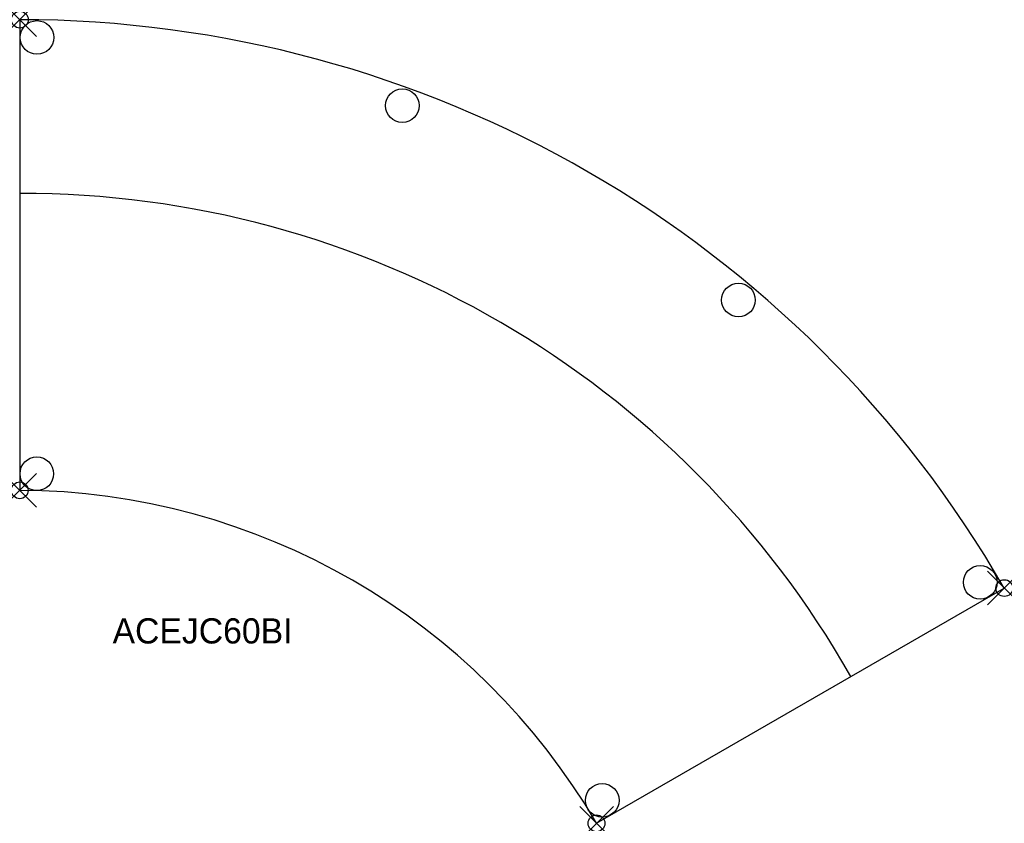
# Model space of a CAD drawing. Header units: inches. Extents: x 0 to 58.6, y -47.8 to 0.
import ezdxf

# ---------------------------------------------------------------- set-up
doc = ezdxf.new("R2010")
doc.units = ezdxf.units.IN
doc.header["$MEASUREMENT"] = 0
doc.header["$PDMODE"] = 35
doc.header["$PDSIZE"] = 1
doc.layers.add('A-FURN-P-ST', color=2, linetype='Continuous')
doc.layers.add('A-FURN-P-ST-TN', color=2, linetype='Continuous')

msp = doc.modelspace()

# ---------------------------------------------------------------- linework, layer by layer
at = {"layer": 'A-FURN-P-ST'}
for p, q in [((0, 0), (-0.006, -28)), ((34.301, -47.807), (58.553, -33.813))]:
    msp.add_line(p, q, dxfattribs=at)
for centre in [(1.02, -1.058), (22.749, -5.112), (42.742, -16.679), (1.012, -27.014), (57.119, -33.47), (34.639, -46.443)]:
    msp.add_circle(centre, 1, dxfattribs=at)
for centre, radius, start, end in [((-0.011, -67.624), 67.624, 29.99968, 89.99027), ((0.151, -66.94), 56.601, 29.48396, 90.14555), ((-0.175, -67.906), 39.907, 30.24174, 89.75825)]:
    msp.add_arc(centre, radius, start, end, dxfattribs=at)
for p in [(0, 0), (-0.006, -28), (58.553, -33.813), (34.301, -47.807)]:
    msp.add_point(p, dxfattribs=at)

# ---------------------------------------------------------------- texts
at = {"layer": 'A-FURN-P-ST-TN'}
msp.add_text('ACEJC60BI', height=1.5, dxfattribs=at).set_placement((5.517, -37.11))

doc.saveas('drawing.dxf')
